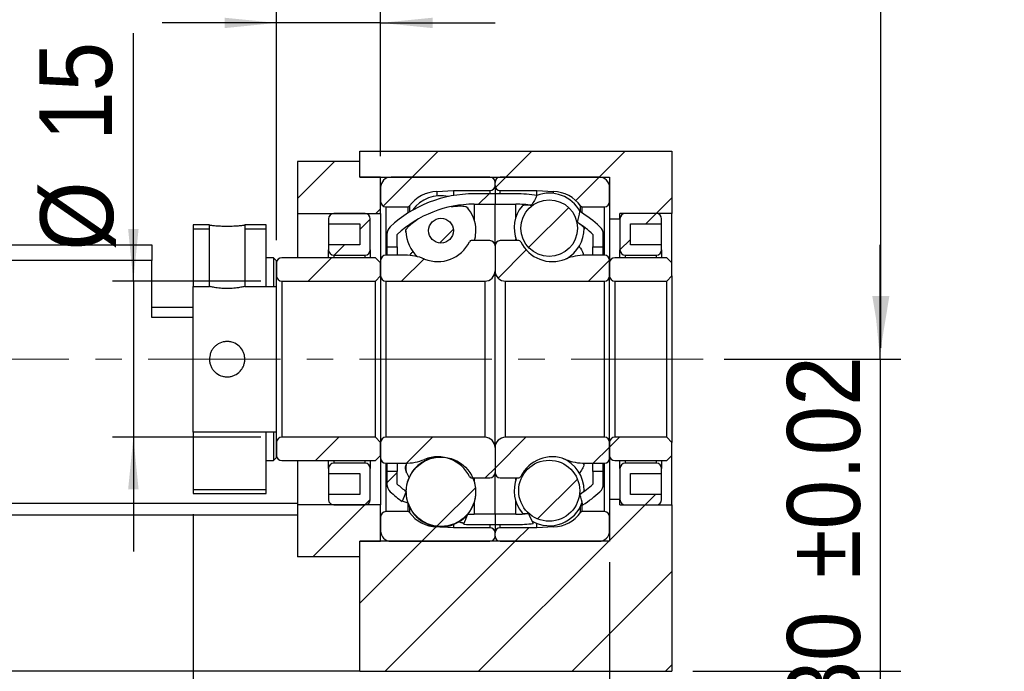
# Model space of a CAD drawing. Header units: millimetres. Extents: x 52 to 536, y 10 to 400.
# Tile 4 of 6: x 439 to 533, y 70 to 132. Entities that reach past the tile are written whole.
import ezdxf

# ---------------------------------------------------------------- set-up
doc = ezdxf.new("R2010")
doc.units = ezdxf.units.MM
doc.header["$LTSCALE"] = 2
doc.linetypes.add('CENTERX2', pattern=[20.32, 12.7, -2.54, 2.54, -2.54])
doc.layers.add('FORMAT', color=7, linetype='Continuous')
doc.styles.add('SLDTEXTSTYLE0', font='GOTHIC.TTF', dxfattribs={"width": 0.913})
doc.styles.get("Standard").update_dxf_attribs({"font": 'GOTHIC.TTF'})
doc.dimstyles.new('SLDDIMSTYLE1', dxfattribs={"dimtxt": 0.18, "dimasz": 5, "dimexe": 0, "dimexo": 0.0625, "dimgap": 0, "dimtad": 0, "dimtih": 1, "dimtoh": 1, "dimdec": 0, "dimrnd": 1e-09, "dimzin": 0, "dimdsep": 46, "dimtxsty": 'STANDARD', "dimsah": 1, "dimcen": 0.09, "dimadec": 0, "dimazin": 0, "dimtfac": 5, "dimtdec": 0, "dimtofl": 0, "dimtmove": 0, "dimatfit": 3, "dimfxl": 1, "dimfrac": 2, "dimtolj": 1, "dimtzin": 0, "dimarcsym": 0})
doc.dimstyles.new('SLDDIMSTYLE4', dxfattribs={"dimtxt": 7, "dimasz": 5, "dimexe": 0, "dimexo": 0.0625, "dimgap": 1.75, "dimtad": 1, "dimrnd": 1e-09, "dimzin": 12, "dimdsep": 46, "dimtxsty": 'SLDTEXTSTYLE0', "dimsah": 1, "dimcen": 0.09, "dimadec": 0, "dimazin": 3, "dimtfac": 1, "dimtmove": 0, "dimatfit": 0, "dimfxl": 1, "dimfrac": 2, "dimtolj": 1, "dimtzin": 12, "dimarcsym": 0})
doc.dimstyles.new('SLDDIMSTYLE5', dxfattribs={"dimtxt": 7, "dimasz": 5, "dimexe": 0, "dimexo": 0.0625, "dimgap": 1.75, "dimtad": 1, "dimrnd": 1e-09, "dimzin": 12, "dimdsep": 46, "dimtxsty": 'SLDTEXTSTYLE0', "dimsah": 1, "dimcen": 0.09, "dimadec": 0, "dimazin": 3, "dimtol": 1, "dimtp": 0.02, "dimtm": 0.02, "dimtfac": 1, "dimtmove": 0, "dimatfit": 0, "dimfxl": 1, "dimfrac": 2, "dimtolj": 1, "dimarcsym": 0})

# ---------------------------------------------------------------- blocks, each defined once
blk = doc.blocks.new('_D_9')
at = {"layer": 'FORMAT', "color": 7}
for p, q in [((495.19, 80.019), (495.19, 51.957)), ((501.19, 67.519), (501.19, 51.957)), ((495.19, 53.957), (484.19, 53.957)), ((501.19, 53.957), (495.19, 53.957)), ((501.19, 53.957), (512.19, 53.957))]:
    blk.add_line(p, q, dxfattribs=at)
for points in [[(495.19, 53.957), (490.19, 54.457), (490.19, 53.457)], [(501.19, 53.957), (506.19, 53.457), (506.19, 54.457)]]:
    blk.add_solid(points, dxfattribs=at)
at = {"layer": 'FORMAT', "color": 7, "insert": (495.925, 62.899), "char_height": 7, "attachment_point": 1, "style": 'SLDTEXTSTYLE0'}
blk.add_mtext('6', dxfattribs=at)
blk = doc.blocks.new('_D_10')
at = {"layer": 'FORMAT', "color": 7}
for p, q in [((455.19, 84.618), (455.19, 51.957)), ((495.19, 80.019), (495.19, 51.957)), ((495.19, 53.957), (455.19, 53.957))]:
    blk.add_line(p, q, dxfattribs=at)
for centre, start, end in [((481.429, 59.513), 153.43495, 206.56505), ((469.548, 59.513), 333.43495, 26.56505)]:
    blk.add_arc(centre, 12.424, start, end, dxfattribs=at)
for points in [[(455.19, 53.957), (460.19, 53.457), (460.19, 54.457)], [(495.19, 53.957), (490.19, 54.457), (490.19, 53.457)]]:
    blk.add_solid(points, dxfattribs=at)
at = {"layer": 'FORMAT', "color": 7, "insert": (470.316, 62.899), "char_height": 7, "attachment_point": 1, "style": 'SLDTEXTSTYLE0'}
blk.add_mtext('40', dxfattribs=at)
blk = doc.blocks.new('_D_11')
at = {"layer": 'FORMAT', "color": 7}
for p, q in [((521.19, 99.519), (521.19, 110.519)), ((506.195, 99.519), (523.19, 99.519)), ((521.19, 99.519), (521.19, 69.519)), ((503.19, 69.519), (523.19, 69.519)), ((521.19, 69.519), (521.19, 58.519))]:
    blk.add_line(p, q, dxfattribs=at)
for points in [[(521.19, 99.519), (521.69, 104.519), (520.69, 104.519)], [(521.19, 69.519), (520.69, 64.519), (521.69, 64.519)]]:
    blk.add_solid(points, dxfattribs=at)
at = {"layer": 'FORMAT', "color": 7, "char_height": 7, "attachment_point": 1, "rotation": 90, "style": 'SLDTEXTSTYLE0'}
for s, insert in [(' ±0.02', (512.249, 76.095)), ('30', (512.249, 65.75))]:
    blk.add_mtext(s, dxfattribs=dict(at, insert=insert))
blk = doc.blocks.new('_D_12')
at = {"layer": 'FORMAT', "color": 7}
for p, q in [((449.427, 107.019), (449.427, 130.856)), ((461.69, 107.019), (447.427, 107.019)), ((449.427, 107.019), (449.427, 92.019)), ((461.69, 92.019), (447.427, 92.019)), ((449.427, 92.019), (449.427, 81.019))]:
    blk.add_line(p, q, dxfattribs=at)
for points in [[(449.427, 107.019), (449.927, 112.019), (448.927, 112.019)], [(449.427, 92.019), (448.927, 87.019), (449.927, 87.019)]]:
    blk.add_solid(points, dxfattribs=at)
at = {"layer": 'FORMAT', "color": 7, "char_height": 7, "attachment_point": 1, "rotation": 90, "style": 'SLDTEXTSTYLE0'}
for s, insert in [('15', (440.378, 120.512)), ('%%c', (440.485, 109.955))]:
    blk.add_mtext(s, dxfattribs=dict(at, insert=insert))
blk = doc.blocks.new('_D_13')
at = {"layer": 'FORMAT', "color": 7}
for p, q in [((463.19, 110.969), (463.19, 133.843)), ((473.19, 119.019), (473.19, 133.843)), ((463.19, 131.843), (452.19, 131.843)), ((473.19, 131.843), (463.19, 131.843)), ((473.19, 131.843), (484.19, 131.844))]:
    blk.add_line(p, q, dxfattribs=at)
for points in [[(463.19, 131.843), (458.19, 132.343), (458.19, 131.343)], [(473.19, 131.843), (478.19, 131.344), (478.19, 132.344)]]:
    blk.add_solid(points, dxfattribs=at)
at = {"layer": 'FORMAT', "color": 7, "insert": (462.416, 140.785), "char_height": 7, "attachment_point": 1, "rotation": 0.0003, "style": 'SLDTEXTSTYLE0'}
blk.add_mtext('10', dxfattribs=at)

msp = doc.modelspace()

# ---------------------------------------------------------------- hatches: boundary and pattern name
at = {"linetype": 'Continuous', "lineweight": 18}
h = msp.add_hatch(dxfattribs=at)
h.set_pattern_fill('ANSI31', scale=2, style=0)
h.paths.add_polyline_path([(495.19, 113.019), (496.19, 113.019), (496.19, 113.519), (501.19, 113.519), (501.19, 119.519), (471.19, 119.519), (471.19, 117.019), (495.19, 117.019)], flags=0)
h = msp.add_hatch(dxfattribs=at)
h.set_pattern_fill('ANSI31', scale=2, style=0)
h.paths.add_polyline_path([(465.19, 113.519), (473.19, 113.519), (473.19, 117.019), (471.19, 117.019), (471.19, 118.519), (465.19, 118.519)], flags=0)
h = msp.add_hatch(dxfattribs=at)
h.set_pattern_fill('ANSI31', scale=2, style=0)
edge = h.paths.add_edge_path(flags=0)
edge.add_line((484.19, 116.219), (484.19, 116.519))
edge.add_arc((483.69, 116.519), 0.5, 0, 90)
edge.add_line((483.69, 117.019), (474.19, 117.019))
edge.add_arc((474.19, 116.019), 1, 90, 180)
edge.add_line((473.19, 116.019), (473.19, 114.669))
edge.add_arc((473.69, 114.669), 0.5, 180, 270)
edge.add_line((473.69, 114.169), (475.806, 114.169))
edge.add_arc((475.806, 114.369), 0.2, 270, 323.93891)
edge.add_arc((478.69, 112.269), 3.368, 91.83927, 143.93891, ccw=False)
edge.add_arc((478.575, 115.834), 0.2, 271.83927, 273)
edge.add_line((478.586, 115.634), (480.19, 115.719))
edge.add_line((480.19, 115.719), (483.69, 115.719))
edge.add_arc((483.69, 116.219), 0.5, 270, 360)
h = msp.add_hatch(dxfattribs=at)
h.set_pattern_fill('ANSI31', scale=2, style=0)
edge = h.paths.add_edge_path(flags=0)
edge.add_line((494.19, 117.019), (484.69, 117.019))
edge.add_arc((484.69, 116.519), 0.5, 90, 180)
edge.add_line((484.19, 116.519), (484.19, 116.219))
edge.add_arc((484.69, 116.219), 0.5, 180, 270)
edge.add_line((484.69, 115.719), (488.19, 115.719))
edge.add_line((488.19, 115.719), (489.794, 115.634))
edge.add_arc((489.804, 115.834), 0.2, 267, 268.16073)
edge.add_arc((489.69, 112.269), 3.368, 36.06109, 88.16073, ccw=False)
edge.add_arc((492.574, 114.369), 0.2, 216.06109, 270)
edge.add_line((492.574, 114.169), (494.69, 114.169))
edge.add_arc((494.69, 114.669), 0.5, 270, 360)
edge.add_line((495.19, 114.669), (495.19, 116.019))
edge.add_arc((494.19, 116.019), 1, 0, 90)
h = msp.add_hatch(dxfattribs=at)
h.set_pattern_fill('ANSI31', scale=2, style=0)
edge = h.paths.add_edge_path(flags=0)
edge.add_arc((482.19, 103.527), 10.891, 90, 132.79962, ccw=False)
edge.add_line((482.19, 114.419), (484.19, 114.419))
edge.add_line((484.19, 114.419), (484.19, 115.419))
edge.add_line((484.19, 115.419), (482.19, 115.419))
edge.add_arc((482.19, 103.527), 11.891, 90, 132.79962)
edge.add_arc((474.79, 111.519), 1, 132.79962, 180)
edge.add_line((473.79, 111.519), (473.79, 110.319))
edge.add_line((473.79, 110.319), (474.79, 110.319))
edge.add_line((474.79, 110.319), (474.79, 111.519))
h = msp.add_hatch(dxfattribs=at)
h.set_pattern_fill('ANSI31', scale=2, style=0)
edge = h.paths.add_edge_path(flags=0)
edge.add_line((484.19, 115.419), (484.19, 114.419))
edge.add_line((484.19, 114.419), (486.19, 114.419))
edge.add_arc((486.19, 103.527), 10.891, 82.01022, 90, ccw=False)
edge.add_ellipse((484.623, 99.519), major_axis=(7.804, 20.621), ratio=0.145138, start_angle=7.8553, end_angle=8.96578, ccw=False)
edge.add_arc((486.19, 103.527), 11.891, 80.1844, 90)
edge.add_line((486.19, 115.419), (484.19, 115.419))
h = msp.add_hatch(dxfattribs=at)
h.set_pattern_fill('ANSI31', scale=2, style=0)
edge = h.paths.add_edge_path(flags=0)
edge.add_arc((489.39, 112.115), 2.724, 0, 360)
h = msp.add_hatch(dxfattribs=at)
h.set_pattern_fill('ANSI31', scale=2, style=0)
edge = h.paths.add_edge_path(flags=0)
edge.add_arc((493.59, 111.519), 1, 0, 47.20038)
edge.add_arc((486.19, 103.527), 11.891, 47.20038, 58.8284)
edge.add_ellipse((484.623, 99.519), major_axis=(7.804, 20.621), ratio=0.145138, start_angle=351.05745, end_angle=352.16324, ccw=False)
edge.add_arc((486.19, 103.527), 10.891, 47.20038, 57.04963, ccw=False)
edge.add_line((493.59, 111.519), (493.59, 110.319))
edge.add_line((493.59, 110.319), (494.59, 110.319))
edge.add_line((494.59, 110.319), (494.59, 111.519))
h = msp.add_hatch(dxfattribs=at)
h.set_pattern_fill('ANSI31', scale=2, style=0)
edge = h.paths.add_edge_path(flags=0)
edge.add_line((471.19, 112.519), (471.19, 110.519))
edge.add_line((471.19, 110.519), (468.19, 110.519))
edge.add_line((468.19, 110.519), (468.19, 110.019))
edge.add_arc((468.69, 110.019), 0.5, 180, 270)
edge.add_line((468.69, 109.519), (471.69, 109.519))
edge.add_arc((471.69, 110.019), 0.5, 270, 360)
edge.add_line((472.19, 110.019), (472.19, 113.019))
edge.add_arc((471.69, 113.019), 0.5, 0, 90)
edge.add_line((471.69, 113.519), (468.69, 113.519))
edge.add_arc((468.69, 113.019), 0.5, 90, 180)
edge.add_line((468.19, 113.019), (468.19, 112.519))
edge.add_line((468.19, 112.519), (471.19, 112.519))
h = msp.add_hatch(dxfattribs=at)
h.set_pattern_fill('ANSI31', scale=2, style=0)
edge = h.paths.add_edge_path(flags=0)
edge.add_arc((478.99, 111.874), 1.189, 0, 360)
h = msp.add_hatch(dxfattribs=at)
h.set_pattern_fill('ANSI31', scale=2, style=0)
edge = h.paths.add_edge_path(flags=0)
edge.add_line((500.19, 110.019), (500.19, 110.519))
edge.add_line((500.19, 110.519), (497.19, 110.519))
edge.add_line((497.19, 110.519), (497.19, 112.519))
edge.add_line((497.19, 112.519), (500.19, 112.519))
edge.add_line((500.19, 112.519), (500.19, 113.019))
edge.add_arc((499.69, 113.019), 0.5, 0, 90)
edge.add_line((499.69, 113.519), (496.69, 113.519))
edge.add_arc((496.69, 113.019), 0.5, 90, 180)
edge.add_line((496.19, 113.019), (496.19, 110.019))
edge.add_arc((496.69, 110.019), 0.5, 180, 270)
edge.add_line((496.69, 109.519), (499.69, 109.519))
edge.add_arc((499.69, 110.019), 0.5, 270, 360)
h = msp.add_hatch(dxfattribs=at)
h.set_pattern_fill('ANSI31', scale=2, style=0)
h.paths.add_polyline_path([(456.74, 112.419), (455.19, 112.419), (455.19, 106.518), (456.74, 106.518)], flags=0)
h.paths.add_polyline_path([(455.19, 106.519), (455.19, 112.419), (456.74, 112.419), (456.74, 106.519)], flags=0)
h = msp.add_hatch(dxfattribs=at)
h.set_pattern_fill('ANSI31', scale=2, style=0)
h.paths.add_polyline_path([(462.19, 112.419), (460.14, 112.419), (460.14, 106.518), (463.19, 106.518), (463.19, 108.969), (462.89, 109.269), (462.19, 109.269)], flags=0)
h.paths.add_polyline_path([(460.14, 106.519), (460.14, 112.419), (462.19, 112.419), (462.19, 109.269), (462.89, 109.269), (463.19, 108.969), (463.19, 106.519)], flags=0)
h = msp.add_hatch(dxfattribs=at)
h.set_pattern_fill('ANSI31', scale=2, style=0)
edge = h.paths.add_edge_path(flags=0)
edge.add_line((473.19, 109.019), (473.19, 107.519))
edge.add_arc((473.69, 107.519), 0.5, 180, 270)
edge.add_line((473.69, 107.019), (483.19, 107.019))
edge.add_arc((483.19, 108.019), 1, 270, 360)
edge.add_line((484.19, 108.019), (484.19, 110.419))
edge.add_arc((483.69, 110.419), 0.5, 0, 90)
edge.add_line((483.69, 110.919), (481.903, 110.919))
edge.add_arc((481.903, 110.719), 0.2, 90, 154.24792)
edge.add_arc((478.69, 112.269), 3.367, 247.8504, 334.24792, ccw=False)
edge.add_arc((475.535, 104.519), 5, 67.8504, 90)
edge.add_line((475.535, 109.519), (473.69, 109.519))
edge.add_arc((473.69, 109.019), 0.5, 90, 180)
h = msp.add_hatch(dxfattribs=at)
h.set_pattern_fill('ANSI31', scale=2, style=0)
edge = h.paths.add_edge_path(flags=0)
edge.add_line((485.19, 107.019), (494.69, 107.019))
edge.add_arc((494.69, 107.519), 0.5, 270, 360)
edge.add_line((495.19, 107.519), (495.19, 109.019))
edge.add_arc((494.69, 109.019), 0.5, 0, 90)
edge.add_line((494.69, 109.519), (492.845, 109.519))
edge.add_arc((492.845, 104.519), 5, 90, 112.1496)
edge.add_arc((489.69, 112.269), 3.367, 205.75208, 292.1496, ccw=False)
edge.add_arc((486.477, 110.719), 0.2, 25.75208, 90)
edge.add_line((486.477, 110.919), (484.69, 110.919))
edge.add_arc((484.69, 110.419), 0.5, 90, 180)
edge.add_line((484.19, 110.419), (484.19, 108.019))
edge.add_arc((485.19, 108.019), 1, 180, 270)
h = msp.add_hatch(dxfattribs=at)
h.set_pattern_fill('ANSI31', scale=2, style=0)
edge = h.paths.add_edge_path(flags=0)
edge.add_line((472.69, 107.019), (473.19, 107.519))
edge.add_line((473.19, 107.519), (473.19, 108.769))
edge.add_line((473.19, 108.769), (472.69, 109.269))
edge.add_line((472.69, 109.269), (463.69, 109.269))
edge.add_arc((463.69, 108.769), 0.5, 90, 180)
edge.add_line((463.19, 108.769), (463.19, 107.519))
edge.add_arc((463.69, 107.519), 0.5, 180, 270)
edge.add_line((463.69, 107.019), (472.69, 107.019))
h = msp.add_hatch(dxfattribs=at)
h.set_pattern_fill('ANSI31', scale=2, style=0)
edge = h.paths.add_edge_path(flags=0)
edge.add_line((500.69, 107.019), (501.19, 107.519))
edge.add_line((501.19, 107.519), (501.19, 108.769))
edge.add_line((501.19, 108.769), (500.69, 109.269))
edge.add_line((500.69, 109.269), (495.69, 109.269))
edge.add_arc((495.69, 108.769), 0.5, 90, 180)
edge.add_line((495.19, 108.769), (495.19, 107.519))
edge.add_arc((495.69, 107.519), 0.5, 180, 270)
edge.add_line((495.69, 107.019), (500.69, 107.019))
h = msp.add_hatch(dxfattribs=at)
h.set_pattern_fill('ANSI31', scale=2, style=0)
h.paths.add_polyline_path([(463.19, 92.519), (455.19, 92.519), (455.19, 86.618), (462.19, 86.618), (462.19, 89.768), (462.89, 89.768), (463.19, 90.069)], flags=0)
h.paths.add_polyline_path([(455.19, 86.619), (455.19, 92.519), (463.19, 92.519), (463.19, 90.069), (462.89, 89.769), (462.19, 89.769), (462.19, 86.619)], flags=0)
h = msp.add_hatch(dxfattribs=at)
h.set_pattern_fill('ANSI31', scale=2, style=0)
edge = h.paths.add_edge_path(flags=0)
edge.add_line((473.19, 91.519), (472.69, 92.019))
edge.add_line((472.69, 92.019), (463.69, 92.019))
edge.add_arc((463.69, 91.519), 0.5, 90, 180)
edge.add_line((463.19, 91.519), (463.19, 90.269))
edge.add_arc((463.69, 90.269), 0.5, 180, 270)
edge.add_line((463.69, 89.769), (472.69, 89.769))
edge.add_line((472.69, 89.769), (473.19, 90.269))
edge.add_line((473.19, 90.269), (473.19, 91.519))
h = msp.add_hatch(dxfattribs=at)
h.set_pattern_fill('ANSI31', scale=2, style=0)
edge = h.paths.add_edge_path(flags=0)
edge.add_line((483.19, 92.019), (473.69, 92.019))
edge.add_arc((473.69, 91.519), 0.5, 90, 180)
edge.add_line((473.19, 91.519), (473.19, 90.019))
edge.add_arc((473.69, 90.019), 0.5, 180, 270)
edge.add_line((473.69, 89.519), (475.535, 89.519))
edge.add_arc((475.535, 94.519), 5, 270, 292.1496)
edge.add_arc((478.69, 86.769), 3.367, 25.75208, 112.1496, ccw=False)
edge.add_arc((481.903, 88.319), 0.2, 205.75208, 270)
edge.add_line((481.903, 88.119), (483.69, 88.119))
edge.add_arc((483.69, 88.619), 0.5, 270, 360)
edge.add_line((484.19, 88.619), (484.19, 91.019))
edge.add_arc((483.19, 91.019), 1, 0, 90)
h = msp.add_hatch(dxfattribs=at)
h.set_pattern_fill('ANSI31', scale=2, style=0)
edge = h.paths.add_edge_path(flags=0)
edge.add_line((495.19, 90.019), (495.19, 91.519))
edge.add_arc((494.69, 91.519), 0.5, 0, 90)
edge.add_line((494.69, 92.019), (485.19, 92.019))
edge.add_arc((485.19, 91.019), 1, 90, 180)
edge.add_line((484.19, 91.019), (484.19, 88.619))
edge.add_arc((484.69, 88.619), 0.5, 180, 270)
edge.add_line((484.69, 88.119), (486.477, 88.119))
edge.add_arc((486.477, 88.319), 0.2, 270, 334.24792)
edge.add_arc((489.69, 86.769), 3.367, 67.8504, 154.24792, ccw=False)
edge.add_arc((492.845, 94.519), 5, 247.8504, 270)
edge.add_line((492.845, 89.519), (494.69, 89.519))
edge.add_arc((494.69, 90.019), 0.5, 270, 360)
h = msp.add_hatch(dxfattribs=at)
h.set_pattern_fill('ANSI31', scale=2, style=0)
edge = h.paths.add_edge_path(flags=0)
edge.add_line((501.19, 91.519), (500.69, 92.019))
edge.add_line((500.69, 92.019), (495.69, 92.019))
edge.add_arc((495.69, 91.519), 0.5, 90, 180)
edge.add_line((495.19, 91.519), (495.19, 90.269))
edge.add_arc((495.69, 90.269), 0.5, 180, 270)
edge.add_line((495.69, 89.769), (500.69, 89.769))
edge.add_line((500.69, 89.769), (501.19, 90.269))
edge.add_line((501.19, 90.269), (501.19, 91.519))
h = msp.add_hatch(dxfattribs=at)
h.set_pattern_fill('ANSI31', scale=2, style=0)
edge = h.paths.add_edge_path(flags=0)
edge.add_arc((478.99, 86.777), 3.333, 0, 360)
h = msp.add_hatch(dxfattribs=at)
h.set_pattern_fill('ANSI31', scale=2, style=0)
edge = h.paths.add_edge_path(flags=0)
edge.add_line((468.19, 89.019), (468.19, 88.519))
edge.add_line((468.19, 88.519), (471.19, 88.519))
edge.add_line((471.19, 88.519), (471.19, 86.519))
edge.add_line((471.19, 86.519), (468.19, 86.519))
edge.add_line((468.19, 86.519), (468.19, 86.019))
edge.add_arc((468.69, 86.019), 0.5, 180, 270)
edge.add_line((468.69, 85.519), (471.69, 85.519))
edge.add_arc((471.69, 86.019), 0.5, 270, 360)
edge.add_line((472.19, 86.019), (472.19, 89.019))
edge.add_arc((471.69, 89.019), 0.5, 0, 90)
edge.add_line((471.69, 89.519), (468.69, 89.519))
edge.add_arc((468.69, 89.019), 0.5, 90, 180)
h = msp.add_hatch(dxfattribs=at)
h.set_pattern_fill('ANSI31', scale=2, style=0)
edge = h.paths.add_edge_path(flags=0)
edge.add_arc((489.39, 86.876), 2.931, 0, 360)
h = msp.add_hatch(dxfattribs=at)
h.set_pattern_fill('ANSI31', scale=2, style=0)
edge = h.paths.add_edge_path(flags=0)
edge.add_line((497.19, 86.519), (497.19, 88.519))
edge.add_line((497.19, 88.519), (500.19, 88.519))
edge.add_line((500.19, 88.519), (500.19, 89.019))
edge.add_arc((499.69, 89.019), 0.5, 0, 90)
edge.add_line((499.69, 89.519), (496.69, 89.519))
edge.add_arc((496.69, 89.019), 0.5, 90, 180)
edge.add_line((496.19, 89.019), (496.19, 86.019))
edge.add_arc((496.69, 86.019), 0.5, 180, 270)
edge.add_line((496.69, 85.519), (499.69, 85.519))
edge.add_arc((499.69, 86.019), 0.5, 270, 360)
edge.add_line((500.19, 86.019), (500.19, 86.519))
edge.add_line((500.19, 86.519), (497.19, 86.519))
h = msp.add_hatch(dxfattribs=at)
h.set_pattern_fill('ANSI31', scale=2, style=0)
edge = h.paths.add_edge_path(flags=0)
edge.add_arc((474.79, 87.519), 1, 180, 227.20038)
edge.add_arc((482.19, 95.51), 11.891, 227.20038, 234.41605)
edge.add_ellipse((483.757, 99.519), major_axis=(-33.139, -88.575), ratio=0.033837, start_angle=347.90077, end_angle=348.6973, ccw=False)
edge.add_arc((482.19, 95.51), 10.891, 227.20038, 232.9629, ccw=False)
edge.add_line((474.79, 87.519), (474.79, 88.719))
edge.add_line((474.79, 88.719), (473.79, 88.719))
edge.add_line((473.79, 88.719), (473.79, 87.519))
h = msp.add_hatch(dxfattribs=at)
h.set_pattern_fill('ANSI31', scale=2, style=0)
edge = h.paths.add_edge_path(flags=0)
edge.add_ellipse((484.623, 99.519), major_axis=(9.297, -24.655), ratio=0.121445, start_angle=9.09092, end_angle=10.0612, ccw=False)
edge.add_arc((486.19, 95.51), 11.891, 302.78143, 312.79962)
edge.add_arc((493.59, 87.519), 1, 312.79962, 360)
edge.add_line((494.59, 87.519), (494.59, 88.719))
edge.add_line((494.59, 88.719), (493.59, 88.719))
edge.add_line((493.59, 88.719), (493.59, 87.519))
edge.add_arc((486.19, 95.51), 10.891, 304.4098, 312.79962, ccw=False)
h = msp.add_hatch(dxfattribs=at)
h.set_pattern_fill('ANSI31', scale=2, style=0)
h.paths.add_polyline_path([(471.19, 82.019), (473.19, 82.019), (473.19, 85.519), (465.19, 85.519), (465.19, 80.519), (471.19, 80.519)], flags=0)
h = msp.add_hatch(dxfattribs=at)
h.set_pattern_fill('ANSI31', scale=2, style=0)
h.paths.add_polyline_path([(501.19, 85.519), (496.19, 85.519), (496.19, 86.019), (495.19, 86.019), (495.19, 82.019), (471.19, 82.019), (471.19, 69.519), (501.19, 69.519)], flags=0)
h = msp.add_hatch(dxfattribs=at)
h.set_pattern_fill('ANSI31', scale=2, style=0)
edge = h.paths.add_edge_path(flags=0)
edge.add_line((474.19, 82.019), (483.69, 82.019))
edge.add_arc((483.69, 82.519), 0.5, 270, 360)
edge.add_line((484.19, 82.519), (484.19, 82.819))
edge.add_arc((483.69, 82.819), 0.5, 360, 450)
edge.add_line((483.69, 83.319), (480.19, 83.319))
edge.add_line((480.19, 83.319), (478.586, 83.403))
edge.add_arc((478.575, 83.203), 0.2, 87, 88.16073)
edge.add_arc((478.69, 86.769), 3.368, 216.06109, 268.16073, ccw=False)
edge.add_arc((475.806, 84.669), 0.2, 36.06109, 90)
edge.add_line((475.806, 84.869), (473.69, 84.869))
edge.add_arc((473.69, 84.369), 0.5, 90, 180)
edge.add_line((473.19, 84.369), (473.19, 83.019))
edge.add_arc((474.19, 83.019), 1, 180, 270)
h = msp.add_hatch(dxfattribs=at)
h.set_pattern_fill('ANSI31', scale=2, style=0)
edge = h.paths.add_edge_path(flags=0)
edge.add_line((484.19, 83.619), (484.19, 84.619))
edge.add_line((484.19, 84.619), (482.19, 84.619))
edge.add_arc((482.19, 95.51), 10.891, 266.70658, 270, ccw=False)
edge.add_ellipse((483.757, 99.519), major_axis=(-33.139, -88.575), ratio=0.033837, start_angle=11.32768, end_angle=12.13056, ccw=False)
edge.add_arc((482.19, 95.51), 11.891, 265.1903, 270)
edge.add_line((482.19, 83.619), (484.19, 83.619))
h = msp.add_hatch(dxfattribs=at)
h.set_pattern_fill('ANSI31', scale=2, style=0)
edge = h.paths.add_edge_path(flags=0)
edge.add_line((484.19, 82.819), (484.19, 82.519))
edge.add_arc((484.69, 82.519), 0.5, 180, 270)
edge.add_line((484.69, 82.019), (494.19, 82.019))
edge.add_arc((494.19, 83.019), 1, 270, 360)
edge.add_line((495.19, 83.019), (495.19, 84.369))
edge.add_arc((494.69, 84.369), 0.5, 0, 90)
edge.add_line((494.69, 84.869), (492.574, 84.869))
edge.add_arc((492.574, 84.669), 0.2, 90, 143.93891)
edge.add_arc((489.69, 86.769), 3.368, 271.83927, 323.93891, ccw=False)
edge.add_arc((489.804, 83.203), 0.2, 91.83927, 93)
edge.add_line((489.794, 83.403), (488.19, 83.319))
edge.add_line((488.19, 83.319), (484.69, 83.319))
edge.add_arc((484.69, 82.819), 0.5, 90, 180)
h = msp.add_hatch(dxfattribs=at)
h.set_pattern_fill('ANSI31', scale=2, style=0)
edge = h.paths.add_edge_path(flags=0)
edge.add_arc((486.19, 95.51), 10.891, 270, 276.33462, ccw=False)
edge.add_line((486.19, 84.619), (484.19, 84.619))
edge.add_line((484.19, 84.619), (484.19, 83.619))
edge.add_line((484.19, 83.619), (486.19, 83.619))
edge.add_arc((486.19, 95.51), 11.891, 270, 278.01521)
edge.add_ellipse((484.623, 99.519), major_axis=(9.297, -24.655), ratio=0.121445, start_angle=349.91298, end_angle=350.88847, ccw=False)

# ---------------------------------------------------------------- linework, layer by layer
at = {"color": 7, "linetype": 'Continuous', "lineweight": 25}
for p, q in [((471.19, 117.019), (471.19, 119.519)), ((471.19, 119.519), (501.19, 119.519)), ((501.19, 119.519), (501.19, 113.519)), ((465.19, 118.519), (465.19, 113.519)), ((471.19, 118.519), (465.19, 118.519)), ((471.19, 117.019), (471.19, 118.519)), ((471.19, 117.019), (495.19, 117.019)), ((473.19, 117.019), (471.19, 117.019)), ((473.19, 113.519), (473.19, 117.019)), ((483.69, 117.019), (474.19, 117.019)), ((484.19, 116.219), (484.19, 116.519)), ((494.19, 117.019), (484.69, 117.019)), ((495.19, 117.019), (495.19, 113.019)), ((473.19, 116.019), (473.19, 114.669)), ((478.586, 115.634), (480.19, 115.719)), ((480.19, 115.719), (483.69, 115.719)), ((480.19, 115.719), (480.19, 115.249)), ((484.19, 116.219), (484.19, 115.419)), ((484.69, 115.719), (488.19, 115.719)), ((488.19, 115.719), (489.794, 115.634)), ((488.19, 115.258), (488.19, 115.719)), ((495.19, 114.669), (495.19, 116.019)), ((484.19, 115.419), (482.19, 115.419)), ((486.19, 115.419), (484.19, 115.419)), ((484.19, 115.419), (484.19, 114.419)), ((473.69, 114.169), (475.806, 114.169)), ((482.19, 114.419), (484.19, 114.419)), ((484.19, 114.419), (486.19, 114.419)), ((484.19, 110.419), (484.19, 114.419)), ((492.574, 114.169), (494.69, 114.169)), ((465.19, 113.519), (465.19, 109.269)), ((465.19, 113.519), (473.19, 113.519)), ((468.19, 113.019), (468.19, 112.519)), ((471.69, 113.519), (468.69, 113.519)), ((472.19, 110.019), (472.19, 113.019)), ((473.19, 113.519), (473.19, 109.019)), ((495.19, 113.019), (496.19, 113.019)), ((495.19, 113.019), (495.19, 109.019)), ((501.19, 113.519), (496.19, 113.519)), ((496.19, 113.019), (496.19, 113.519)), ((496.19, 113.019), (496.19, 110.019)), ((499.69, 113.519), (496.69, 113.519)), ((500.19, 112.519), (500.19, 113.019)), ((501.19, 108.769), (501.19, 113.519)), ((456.74, 112.419), (455.19, 112.419)), ((456.74, 112.419), (455.19, 112.419)), ((455.19, 112.419), (455.19, 106.519)), ((455.19, 112.419), (455.19, 106.518)), ((455.19, 112.062), (456.74, 112.062)), ((456.74, 106.518), (456.74, 112.419)), ((456.74, 106.519), (456.74, 112.419)), ((460.14, 112.419), (460.14, 106.518)), ((460.14, 112.419), (460.14, 106.519)), ((462.19, 112.419), (460.14, 112.419)), ((462.19, 112.419), (460.14, 112.419)), ((460.14, 112.062), (462.19, 112.062)), ((462.19, 109.269), (462.19, 112.419)), ((462.19, 109.269), (462.19, 112.419)), ((468.19, 112.519), (471.19, 112.519)), ((468.19, 112.519), (468.19, 110.519)), ((471.19, 112.519), (471.19, 110.519)), ((497.19, 112.519), (500.19, 112.519)), ((497.19, 110.519), (497.19, 112.519)), ((500.19, 110.519), (500.19, 112.519)), ((473.79, 111.519), (473.79, 110.319)), ((474.79, 110.319), (474.79, 111.519)), ((483.69, 110.919), (481.903, 110.919)), ((486.477, 110.919), (484.69, 110.919)), ((493.59, 111.519), (493.59, 110.319)), ((494.59, 110.319), (494.59, 111.519)), ((412.19, 110.519), (451.19, 110.519)), ((451.19, 110.519), (451.19, 109.005)), ((468.19, 110.519), (468.19, 110.019)), ((471.19, 110.519), (468.19, 110.519)), ((468.19, 109.269), (468.19, 110.019)), ((472.19, 110.019), (472.19, 109.269)), ((473.79, 110.319), (474.79, 110.319)), ((473.79, 110.319), (473.79, 109.519)), ((474.79, 110.319), (474.79, 109.519)), ((484.19, 110.419), (484.19, 108.019)), ((493.59, 110.319), (494.59, 110.319)), ((493.59, 109.519), (493.59, 110.319)), ((494.59, 109.519), (494.59, 110.319)), ((496.19, 109.269), (496.19, 110.019)), ((500.19, 110.519), (497.19, 110.519)), ((500.19, 110.019), (500.19, 110.519)), ((500.19, 110.019), (500.19, 109.269)), ((451.19, 109.005), (403.19, 109.005)), ((451.19, 103.519), (451.19, 109.005)), ((462.89, 109.269), (462.19, 109.269)), ((462.19, 106.519), (462.19, 109.269)), ((462.89, 109.269), (462.19, 109.269)), ((462.89, 109.269), (463.19, 108.969)), ((462.89, 109.269), (462.89, 106.519)), ((462.89, 109.269), (463.19, 108.969)), ((463.19, 106.519), (463.19, 108.969)), ((463.19, 106.518), (463.19, 108.969)), ((472.69, 109.269), (463.69, 109.269)), ((468.69, 109.519), (471.69, 109.519)), ((472.69, 109.269), (473.19, 108.769)), ((473.19, 109.019), (473.19, 107.519)), ((475.535, 109.519), (473.69, 109.519)), ((494.69, 109.519), (492.845, 109.519)), ((495.19, 107.519), (495.19, 109.019)), ((500.69, 109.269), (495.69, 109.269)), ((496.69, 109.519), (499.69, 109.519)), ((500.69, 109.269), (501.19, 108.769)), ((463.19, 108.769), (463.19, 107.519)), ((473.19, 107.519), (473.19, 108.769)), ((484.19, 91.019), (484.19, 108.019)), ((495.19, 108.769), (495.19, 107.519)), ((501.19, 107.519), (501.19, 108.769)), ((463.69, 107.019), (472.69, 107.019)), ((463.69, 107.019), (463.69, 92.019)), ((473.19, 107.519), (472.69, 107.019)), ((472.69, 92.019), (472.69, 107.019)), ((473.19, 107.519), (473.19, 91.519)), ((473.69, 107.019), (483.19, 107.019)), ((473.69, 107.019), (473.69, 92.019)), ((483.19, 107.019), (483.19, 92.019)), ((485.19, 107.019), (494.69, 107.019)), ((485.19, 92.019), (485.19, 107.019)), ((494.69, 92.019), (494.69, 107.019)), ((495.19, 91.519), (495.19, 107.519)), ((495.69, 107.019), (500.69, 107.019)), ((495.69, 107.019), (495.69, 92.019)), ((501.19, 107.519), (500.69, 107.019)), ((500.69, 92.019), (500.69, 107.019)), ((501.19, 107.519), (501.19, 91.519)), ((455.19, 106.519), (456.74, 106.519)), ((455.19, 92.519), (455.19, 106.518)), ((455.19, 106.518), (456.74, 106.518)), ((460.14, 106.519), (463.19, 106.519)), ((460.14, 106.518), (463.19, 106.518)), ((463.19, 92.519), (463.19, 106.518)), ((451.19, 104.519), (455.19, 104.519)), ((455.19, 103.519), (451.19, 103.519)), ((463.19, 92.519), (455.19, 92.519)), ((463.19, 92.519), (455.19, 92.519)), ((455.19, 92.519), (455.19, 86.618)), ((455.19, 92.519), (455.19, 86.619)), ((462.19, 89.769), (462.19, 92.519)), ((462.89, 92.519), (462.89, 89.769)), ((463.19, 90.069), (463.19, 92.519)), ((463.19, 90.069), (463.19, 92.519)), ((472.69, 92.019), (463.69, 92.019)), ((472.69, 92.019), (473.19, 91.519)), ((483.19, 92.019), (473.69, 92.019)), ((494.69, 92.019), (485.19, 92.019)), ((500.69, 92.019), (495.69, 92.019)), ((500.69, 92.019), (501.19, 91.519)), ((463.19, 91.519), (463.19, 90.269)), ((473.19, 90.269), (473.19, 91.519)), ((473.19, 91.519), (473.19, 90.019)), ((484.19, 91.019), (484.19, 88.619)), ((495.19, 91.519), (495.19, 90.269)), ((495.19, 90.019), (495.19, 91.519)), ((501.19, 90.269), (501.19, 91.519)), ((463.19, 90.069), (462.89, 89.768)), ((463.19, 90.069), (462.89, 89.769)), ((473.19, 90.269), (472.69, 89.769)), ((473.19, 90.019), (473.19, 85.519)), ((495.19, 90.019), (495.19, 86.019)), ((501.19, 90.269), (500.69, 89.769)), ((501.19, 85.519), (501.19, 90.269)), ((462.19, 89.769), (462.89, 89.769)), ((462.19, 86.619), (462.19, 89.769)), ((462.19, 89.768), (462.89, 89.768)), ((462.19, 86.618), (462.19, 89.768)), ((463.69, 89.769), (472.69, 89.769)), ((465.19, 89.769), (465.19, 85.519)), ((468.19, 89.019), (468.19, 89.769)), ((468.19, 89.019), (468.19, 88.519)), ((471.69, 89.519), (468.69, 89.519)), ((472.19, 89.769), (472.19, 89.019)), ((472.19, 86.019), (472.19, 89.019)), ((473.69, 89.519), (475.535, 89.519)), ((473.79, 89.519), (473.79, 88.719)), ((474.79, 89.519), (474.79, 88.719)), ((492.732, 89.384), (492.745, 89.52)), ((492.845, 89.519), (494.69, 89.519)), ((493.59, 88.719), (493.59, 89.519)), ((494.59, 88.719), (494.59, 89.519)), ((495.69, 89.769), (500.69, 89.769)), ((496.19, 89.019), (496.19, 89.769)), ((496.19, 89.019), (496.19, 86.019)), ((499.69, 89.519), (496.69, 89.519)), ((500.19, 89.769), (500.19, 89.019)), ((500.19, 88.519), (500.19, 89.019)), ((468.19, 88.519), (471.19, 88.519)), ((468.19, 88.519), (468.19, 86.519)), ((471.19, 88.519), (471.19, 86.519)), ((473.79, 88.719), (473.79, 87.519)), ((474.79, 88.719), (473.79, 88.719)), ((474.79, 87.519), (474.79, 88.719)), ((481.903, 88.119), (483.69, 88.119)), ((482.157, 87.913), (482.224, 88.119)), ((484.19, 84.619), (484.19, 88.619)), ((484.69, 88.119), (486.477, 88.119)), ((492.497, 88.839), (492.265, 88.526)), ((493.59, 88.719), (493.59, 87.519)), ((494.59, 88.719), (493.59, 88.719)), ((494.59, 87.519), (494.59, 88.719)), ((497.19, 88.519), (500.19, 88.519)), ((497.19, 86.519), (497.19, 88.519)), ((500.19, 86.519), (500.19, 88.519)), ((462.19, 86.975), (455.19, 86.975)), ((455.19, 86.619), (462.19, 86.619)), ((455.19, 86.618), (462.19, 86.618)), ((468.19, 86.519), (468.19, 86.019)), ((471.19, 86.519), (468.19, 86.519)), ((475.63, 86.816), (475.621, 86.838)), ((500.19, 86.519), (497.19, 86.519)), ((500.19, 86.019), (500.19, 86.519)), ((403.19, 85.695), (465.19, 85.695)), ((473.19, 85.519), (465.19, 85.519)), ((465.19, 85.519), (465.19, 80.519)), ((468.69, 85.519), (471.69, 85.519)), ((473.19, 82.019), (473.19, 85.519)), ((495.19, 86.019), (495.19, 82.019)), ((496.19, 86.019), (495.19, 86.019)), ((496.19, 85.519), (496.19, 86.019)), ((496.19, 85.519), (501.19, 85.519)), ((496.69, 85.519), (499.69, 85.519)), ((501.19, 85.519), (501.19, 69.519)), ((465.19, 84.519), (403.19, 84.519)), ((473.19, 84.369), (473.19, 83.019)), ((475.806, 84.869), (473.69, 84.869)), ((481.604, 84.643), (481.564, 84.637)), ((484.19, 84.619), (482.19, 84.619)), ((484.19, 84.619), (484.19, 83.619)), ((486.19, 84.619), (484.19, 84.619)), ((494.69, 84.869), (492.574, 84.869)), ((495.19, 83.019), (495.19, 84.369)), ((480.19, 83.319), (478.586, 83.403)), ((480.19, 83.633), (480.19, 83.319)), ((483.69, 83.319), (480.19, 83.319)), ((482.19, 83.619), (484.19, 83.619)), ((484.19, 83.619), (486.19, 83.619)), ((484.19, 83.619), (484.19, 82.819)), ((488.19, 83.319), (484.69, 83.319)), ((488.19, 83.319), (488.19, 83.732)), ((489.794, 83.403), (488.19, 83.319)), ((484.19, 82.519), (484.19, 82.819)), ((471.19, 69.519), (471.19, 82.019)), ((495.19, 82.019), (471.19, 82.019)), ((471.19, 82.019), (473.19, 82.019)), ((471.19, 80.519), (471.19, 82.019)), ((474.19, 82.019), (483.69, 82.019)), ((484.69, 82.019), (494.19, 82.019)), ((471.19, 80.519), (465.19, 80.519)), ((471.19, 69.519), (403.19, 69.519)), ((471.19, 69.519), (501.19, 69.519))]:
    msp.add_line(p, q, dxfattribs=at)
at = {"color": 8, "linetype": 'Continuous', "lineweight": 25}
for p, q in [((478.582, 115.634), (478.582, 115.214)), ((478.586, 115.634), (478.586, 115.215)), ((483.69, 115.719), (483.69, 115.419)), ((484.69, 115.419), (484.69, 115.719)), ((489.794, 115.455), (489.794, 115.634)), ((489.798, 115.455), (489.798, 115.634)), ((473.69, 114.169), (473.69, 109.519)), ((475.806, 114.169), (475.806, 113.56)), ((475.968, 114.251), (475.968, 113.661)), ((482.19, 114.419), (482.19, 112.915)), ((486.19, 113.155), (486.19, 114.419)), ((492.412, 113.661), (492.412, 114.251)), ((492.574, 113.56), (492.574, 114.169)), ((494.69, 109.519), (494.69, 114.169)), ((486.19, 110.919), (486.19, 111.074)), ((468.69, 109.519), (468.69, 109.269)), ((471.69, 109.269), (471.69, 109.519)), ((496.69, 109.519), (496.69, 109.269)), ((499.69, 109.269), (499.69, 109.519)), ((468.69, 89.769), (468.69, 89.519)), ((471.69, 89.519), (471.69, 89.769)), ((473.69, 89.519), (473.69, 84.869)), ((494.69, 84.869), (494.69, 89.519)), ((496.69, 89.769), (496.69, 89.519)), ((499.69, 89.519), (499.69, 89.769)), ((482.19, 88.008), (482.19, 87.818)), ((486.19, 87.917), (486.19, 88.119)), ((475.806, 85.688), (475.806, 84.869)), ((475.968, 85.297), (475.968, 84.786)), ((482.19, 85.736), (482.19, 84.619)), ((486.19, 84.619), (486.19, 85.835)), ((492.412, 84.786), (492.412, 85.397)), ((492.574, 84.869), (492.574, 85.71)), ((478.582, 83.437), (478.582, 83.403)), ((478.586, 83.436), (478.586, 83.403)), ((483.69, 83.619), (483.69, 83.319)), ((484.69, 83.319), (484.69, 83.619)), ((489.794, 83.403), (489.794, 83.536)), ((489.798, 83.403), (489.798, 83.536))]:
    msp.add_line(p, q, dxfattribs=at)
at = {"color": 7, "linetype": 'Continuous', "lineweight": 25, "flags": 128}
for points in [[(482.217, 110.919), (482.304, 111.29), (482.355, 111.874)], [(475.658, 89.52), (475.625, 89.049), (475.654, 88.604)]]:
    msp.add_lwpolyline(points, dxfattribs=at)
at = {"color": 7, "linetype": 'Continuous', "lineweight": 25}
for centre, radius in [((489.39, 112.115), 2.724), ((478.99, 111.874), 1.189), ((478.99, 86.777), 3.333), ((489.39, 86.876), 2.931)]:
    msp.add_circle(centre, radius, dxfattribs=at)
for centre, radius, start, end in [((474.19, 116.019), 1, 90, 180), ((483.69, 116.519), 0.5, 0, 90), ((484.69, 116.519), 0.5, 90, 180), ((494.19, 116.019), 1, 0, 90), ((478.69, 112.269), 3.368, 91.83927, 143.93891), ((478.575, 115.834), 0.2, 271.83927, 273), ((483.69, 116.219), 0.5, 270, 0), ((484.69, 116.219), 0.5, 180, 270), ((489.39, 112.115), 3.365, 27.93154, 110.89228), ((489.804, 115.834), 0.2, 267, 268.16073), ((489.69, 112.269), 3.368, 36.06109, 88.16073), ((473.69, 114.669), 0.5, 180, 270), ((482.19, 103.527), 11.891, 90, 132.79962), ((478.99, 111.874), 3.365, 77.48954, 144.46265), ((486.19, 103.527), 11.891, 80.1844, 90), ((494.69, 114.669), 0.5, 270, 0), ((482.19, 103.527), 10.891, 90, 132.79962), ((475.806, 114.369), 0.2, 270, 323.93891), ((478.99, 111.874), 3.365, 0, 43.3877), ((489.39, 112.115), 3.365, 140.92743, 200.81954), ((486.19, 103.527), 10.891, 82.01022, 90), ((486.19, 103.527), 11.891, 47.20038, 58.8284), ((492.574, 114.369), 0.2, 216.06109, 270), ((468.69, 113.019), 0.5, 90, 180), ((471.69, 113.019), 0.5, 0, 90), ((486.19, 103.527), 10.891, 47.20038, 57.04963), ((496.69, 113.019), 0.5, 90, 180), ((499.69, 113.019), 0.5, 0, 90), ((474.79, 111.519), 1, 132.79962, 180), ((478.99, 111.874), 3.365, 180.89064, 228.0543), ((489.39, 112.115), 3.365, 299.31956, 0), ((493.59, 111.519), 1, 0, 47.20038), ((478.69, 112.269), 3.368, 247.8504, 334.24792), ((481.903, 110.719), 0.2, 90, 154.24792), ((483.69, 110.419), 0.5, 0, 90), ((484.69, 110.419), 0.5, 90, 180), ((486.477, 110.719), 0.2, 25.75208, 90), ((489.69, 112.269), 3.368, 205.75208, 292.1496), ((468.69, 110.019), 0.5, 180, 270), ((471.69, 110.019), 0.5, 270, 0), ((496.69, 110.019), 0.5, 180, 270), ((499.69, 110.019), 0.5, 270, 0), ((463.69, 108.769), 0.5, 90, 180), ((473.69, 109.019), 0.5, 90, 180), ((475.535, 104.519), 5, 67.8504, 90), ((492.845, 104.519), 5, 90, 112.1496), ((494.69, 109.019), 0.5, 0, 90), ((495.69, 108.769), 0.5, 90, 180), ((483.19, 108.019), 1, 270, 0), ((485.19, 108.019), 1, 180, 270), ((463.69, 107.519), 0.5, 180, 270), ((473.69, 107.519), 0.5, 180, 270), ((494.69, 107.519), 0.5, 270, 0), ((495.69, 107.519), 0.5, 180, 270), ((463.69, 91.519), 0.5, 90, 180), ((473.69, 91.519), 0.5, 90, 180), ((483.19, 91.019), 1, 0, 90), ((485.19, 91.019), 1, 90, 180), ((494.69, 91.519), 0.5, 0, 90), ((495.69, 91.519), 0.5, 90, 180), ((463.69, 90.269), 0.5, 180, 270), ((473.69, 90.019), 0.5, 180, 270), ((478.99, 86.777), 3.365, 93.667, 319.42449), ((478.69, 86.769), 3.368, 25.75208, 112.1496), ((489.69, 86.769), 3.368, 67.8504, 154.24792), ((489.39, 86.876), 3.365, 0, 68.00073), ((494.69, 90.019), 0.5, 270, 0), ((495.69, 90.269), 0.5, 180, 270), ((468.69, 89.019), 0.5, 90, 180), ((471.69, 89.019), 0.5, 0, 90), ((475.535, 94.519), 5, 270, 292.1496), ((492.845, 94.519), 5, 247.8504, 270), ((496.69, 89.019), 0.5, 90, 180), ((499.69, 89.019), 0.5, 0, 90), ((481.903, 88.319), 0.2, 205.75208, 270), ((478.99, 86.777), 3.365, 0, 23.49791), ((483.69, 88.619), 0.5, 270, 0), ((484.69, 88.619), 0.5, 180, 270), ((489.39, 86.876), 3.365, 158.33334, 219.2712), ((486.477, 88.319), 0.2, 270, 334.24792), ((474.79, 87.519), 1, 180, 227.20038), ((482.19, 95.51), 10.891, 227.20038, 232.9629), ((486.19, 95.51), 10.891, 304.4098, 312.79962), ((493.59, 87.519), 1, 312.79962, 0), ((482.19, 95.51), 11.891, 227.20038, 234.41605), ((478.99, 86.777), 3.365, 320.69181, 0), ((486.19, 95.51), 11.891, 302.78143, 312.79962), ((468.69, 86.019), 0.5, 180, 270), ((471.69, 86.019), 0.5, 270, 0), ((489.39, 86.876), 3.365, 240.8223, 341.11859), ((496.69, 86.019), 0.5, 180, 270), ((499.69, 86.019), 0.5, 270, 0), ((473.69, 84.369), 0.5, 90, 180), ((475.806, 84.669), 0.2, 36.06109, 90), ((478.69, 86.769), 3.368, 216.06109, 268.16073), ((482.19, 95.51), 10.891, 266.70658, 270), ((486.19, 95.51), 10.891, 270, 276.33462), ((489.69, 86.769), 3.368, 271.83927, 323.93891), ((492.574, 84.669), 0.2, 90, 143.93891), ((494.69, 84.369), 0.5, 0, 90), ((478.575, 83.203), 0.2, 87, 88.16073), ((482.19, 95.51), 11.891, 265.1903, 270), ((483.69, 82.819), 0.5, 0, 90), ((484.69, 82.819), 0.5, 90, 180), ((486.19, 95.51), 11.891, 270, 278.01521), ((489.804, 83.203), 0.2, 91.83927, 93), ((474.19, 83.019), 1, 180, 270), ((483.69, 82.519), 0.5, 270, 0), ((484.69, 82.519), 0.5, 180, 270), ((494.19, 83.019), 1, 270, 360)]:
    msp.add_arc(centre, radius, start, end, dxfattribs=at)
for centre, major_axis, ratio, start_param, end_param in [((484.623, 99.519), (7.804, 20.621), 0.145138, 0.760071, 0.827083), ((484.623, 99.519), (7.804, 20.621), 0.145138, 5.457417, 5.524309), ((483.757, 99.519), (-33.139, -88.575), 0.033837, 4.868942, 4.880094), ((484.623, 99.519), (9.297, -24.655), 0.121445, 0.921576, 0.970569), ((483.757, 99.519), (-33.139, -88.575), 0.033837, 1.403464, 1.414653), ((484.623, 99.519), (9.297, -24.655), 0.121445, 5.311397, 5.360501)]:
    msp.add_ellipse(centre, major_axis=major_axis, ratio=ratio, start_param=start_param, end_param=end_param, dxfattribs=at)
for points, knots in [([(480.006, 114.17), (480.059, 114.18), (480.265, 114.218), (480.583, 114.247), (480.941, 114.255), (481.234, 114.226), (481.444, 114.161), (481.564, 114.087), (481.58, 114.026), (481.585, 114.006)], [0, 0, 0, 0, 0.060028, 0.229392, 0.403646, 0.57336, 0.748013, 0.91741, 1, 1, 1, 1]), ([(486.799, 114.242), (486.83, 114.281), (486.898, 114.364), (487.295, 114.364), (487.617, 114.324), (487.704, 114.313)], [0, 0, 0, 0, 0.381713, 0.833128, 1, 1, 1, 1]), ([(475.883, 112.276), (475.96, 112.349), (476.116, 112.497), (476.402, 112.716), (476.624, 112.857), (476.715, 112.914)], [0, 0, 0, 0, 0.3641326, 0.7388274, 1, 1, 1, 1]), ([(492.114, 112.667), (492.189, 112.616), (492.461, 112.434), (492.759, 112.177), (492.755, 112.076), (492.753, 112.031)], [0, 0, 0, 0, 0.171614, 0.624327, 1, 1, 1, 1]), ([(456.74, 112.419), (456.74, 112.419), (456.751, 112.417), (456.795, 112.412), (456.827, 112.407), (456.955, 112.392), (457.08, 112.377), (457.317, 112.355), (457.403, 112.348), (457.587, 112.334), (457.686, 112.328), (457.892, 112.317), (457.998, 112.313), (458.216, 112.308), (458.328, 112.306), (458.661, 112.306), (458.885, 112.312), (459.294, 112.333), (459.484, 112.348), (459.719, 112.37), (459.791, 112.377), (459.914, 112.391), (459.967, 112.397), (460.095, 112.413), (460.14, 112.419), (460.14, 112.419)], [0, 0, 0, 0, 0.0625, 0.0625, 0.125, 0.125, 0.25, 0.25, 0.3125, 0.3125, 0.375, 0.375, 0.4375, 0.4375, 0.5, 0.5, 0.625, 0.625, 0.75, 0.75, 0.8125, 0.8125, 0.875, 0.875, 1, 1, 1, 1]), ([(475.615, 111.743), (475.607, 111.778), (475.589, 111.853), (475.654, 111.994), (475.756, 112.14), (475.84, 112.231), (475.883, 112.276)], [0, 0, 0, 0, 0.273903, 0.593347, 0.795468, 1, 1, 1, 1]), ([(476.036, 109.493), (476.061, 109.553), (476.116, 109.687), (476.235, 109.802), (476.3, 109.865)], [0, 0, 0, 0, 0.453623, 1, 1, 1, 1]), ([(492.227, 110.394), (492.283, 110.331), (492.536, 110.042), (492.624, 109.736), (492.692, 109.497)], [0, 0, 0, 0, 0.219165, 1, 1, 1, 1]), ([(460.14, 106.518), (460.14, 106.518), (460.095, 106.507), (459.967, 106.478), (459.914, 106.467), (459.791, 106.442), (459.721, 106.428), (459.564, 106.401), (459.477, 106.387), (459.293, 106.362), (459.195, 106.35), (458.885, 106.32), (458.664, 106.309), (458.327, 106.309), (458.217, 106.312), (457.998, 106.322), (457.89, 106.33), (457.582, 106.36), (457.394, 106.387), (457.082, 106.442), (456.955, 106.469), (456.828, 106.498), (456.794, 106.505), (456.751, 106.516), (456.74, 106.518), (456.74, 106.518)], [0, 0, 0, 0, 0.125, 0.125, 0.1875, 0.1875, 0.25, 0.25, 0.3125, 0.3125, 0.375, 0.375, 0.5, 0.5, 0.5625, 0.5625, 0.625, 0.625, 0.75, 0.75, 0.875, 0.875, 0.9375, 0.9375, 1, 1, 1, 1]), ([(460.125, 99.746), (460.14, 99.634), (460.144, 99.523), (460.13, 99.301), (460.111, 99.189), (460.054, 98.973), (460.015, 98.869), (459.917, 98.67), (459.858, 98.574), (459.656, 98.311), (459.486, 98.161), (459.2, 97.994), (459.097, 97.947), (458.886, 97.874), (458.778, 97.849), (458.558, 97.819), (458.444, 97.815), (458.222, 97.829), (458.112, 97.847), (457.787, 97.933), (457.585, 98.032), (457.32, 98.235), (457.239, 98.311), (457.093, 98.476), (457.026, 98.568), (456.915, 98.759), (456.869, 98.86), (456.796, 99.071), (456.77, 99.181), (456.726, 99.511), (456.74, 99.74), (456.825, 100.062), (456.865, 100.168), (456.963, 100.367), (457.021, 100.461), (457.156, 100.638), (457.232, 100.72), (457.398, 100.866), (457.488, 100.931), (457.778, 101.1), (457.99, 101.173), (458.323, 101.218), (458.434, 101.222), (458.657, 101.208), (458.769, 101.19), (459.091, 101.104), (459.295, 101.004), (459.647, 100.736), (459.797, 100.566), (459.964, 100.279), (460.011, 100.177), (460.084, 99.966), (460.11, 99.857), (460.125, 99.746)], [0, 0, 0, 0, 0.03125, 0.03125, 0.0625, 0.0625, 0.09375, 0.09375, 0.125, 0.125, 0.1875, 0.1875, 0.21875, 0.21875, 0.25, 0.25, 0.28125, 0.28125, 0.3125, 0.3125, 0.375, 0.375, 0.40625, 0.40625, 0.4375, 0.4375, 0.46875, 0.46875, 0.5, 0.5, 0.5625, 0.5625, 0.59375, 0.59375, 0.625, 0.625, 0.65625, 0.65625, 0.6875, 0.6875, 0.75, 0.75, 0.78125, 0.78125, 0.8125, 0.8125, 0.875, 0.875, 0.9375, 0.9375, 0.96875, 0.96875, 1, 1, 1, 1]), ([(475.945, 88.155), (475.843, 88.327), (475.602, 88.737), (475.537, 89.185), (475.657, 89.377), (475.679, 89.412)], [0, 0, 0, 0, 0.372004, 0.884441, 1, 1, 1, 1]), ([(492.72, 89.525), (492.719, 89.463), (492.713, 89.249), (492.587, 89.009), (492.497, 88.839)], [0, 0, 0, 0, 0.291069, 1, 1, 1, 1]), ([(492.75, 86.95), (492.755, 86.916), (492.767, 86.837), (492.496, 86.636), (492.345, 86.524)], [0, 0, 0, 0, 0.442765, 1, 1, 1, 1]), ([(475.825, 85.676), (475.694, 85.726), (475.372, 85.85), (475.222, 85.897), (475.244, 85.872), (475.247, 85.869)], [0, 0, 0, 0, 0.37626, 0.924061, 1, 1, 1, 1]), ([(487.392, 84.685), (487.223, 84.672), (486.885, 84.647), (486.823, 84.713), (486.792, 84.747)], [0, 0, 0, 0, 0.501224, 1, 1, 1, 1]), ([(481.227, 83.67), (481.232, 83.671), (481.265, 83.676), (481.116, 83.742), (480.798, 83.856), (480.675, 83.9)], [0, 0, 0, 0, 0.100998, 0.651689, 1, 1, 1, 1])]:
    msp.add_open_spline(points, degree=3, knots=knots, dxfattribs=at)
at = {"layer": 'FORMAT', "color": 7, "linetype": 'CENTERX2', "lineweight": 18, "ltscale": 0.5}
msp.add_line((504.195, 99.519), (387.179, 99.519), dxfattribs=at)

# ---------------------------------------------------------------- dimensions: what is measured, and where the dimension line sits
at = {"layer": 'FORMAT', "color": 7}
for base, p1, p2, angle, dimstyle, picture, middle in [((463.19, 131.843), (473.19, 117.019), (463.19, 108.969), 0.0003, 'SLDDIMSTYLE4', '_D_13', (467.588, 131.843)), ((521.19, 69.519), (504.195, 99.519), (501.19, 69.519), 90, 'SLDDIMSTYLE5', '_D_11', (521.19, 83.829))]:
    dim = msp.add_linear_dim(base=base, p1=p1, p2=p2, angle=angle, dimstyle=dimstyle, dxfattribs=at)
    dim.commit()
    dim.dimension.update_dxf_attribs({"geometry": picture, "text_midpoint": middle, "dimtype": 160})
dim = msp.add_linear_dim(base=(449.427, 92.019), p1=(463.69, 107.019), p2=(463.69, 92.019), angle=90, text='%%c<>', dimstyle='SLDDIMSTYLE4', dxfattribs=at)
dim.commit()
dim.dimension.update_dxf_attribs({"geometry": '_D_12', "text_midpoint": (449.427, 120.406), "dimtype": 160})
dim = msp.add_linear_dim(base=(455.19, 53.957), p1=(495.19, 82.019), p2=(455.19, 86.618), text='(<>)', dimstyle='SLDDIMSTYLE4', dxfattribs=at)
dim.commit()
dim.dimension.update_dxf_attribs({"geometry": '_D_10', "text_midpoint": (475.488, 53.957), "dimtype": 160})
dim = msp.add_linear_dim(base=(495.19, 53.957), p1=(501.19, 69.519), p2=(495.19, 82.019), dimstyle='SLDDIMSTYLE4', dxfattribs=at)
dim.commit()
dim.dimension.update_dxf_attribs({"geometry": '_D_9', "text_midpoint": (498.511, 53.957), "dimtype": 160})

# ---------------------------------------------------------------- leaders
msp.add_leader([(521.261, 100.6), (521.261, 173.616), (470.54, 173.616)], dimstyle='SLDDIMSTYLE1', dxfattribs=at)

doc.saveas('drawing.dxf')
